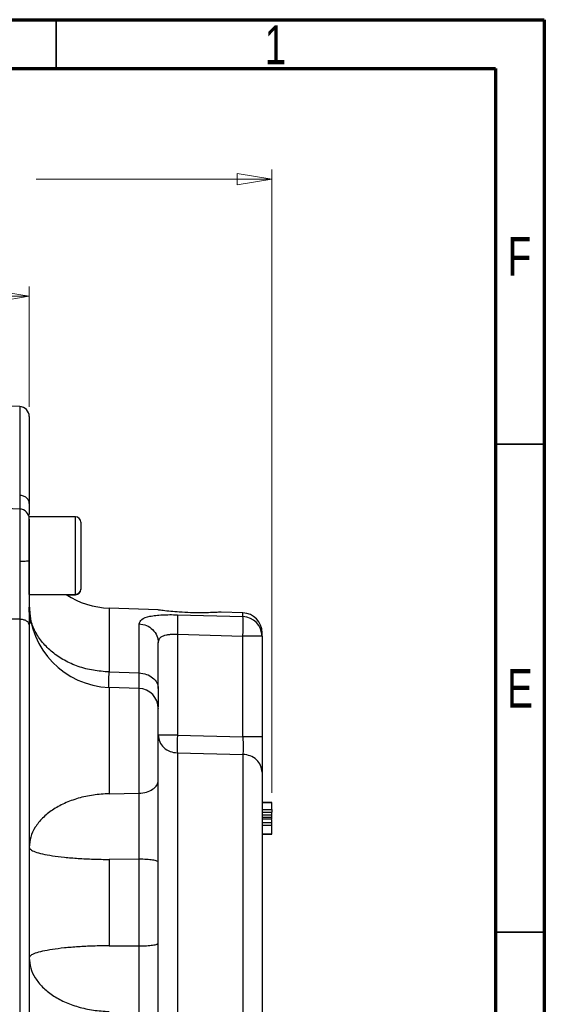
# Model space of a CAD drawing. Header units: inches. Extents: x 0.6 to 16.3, y 0.2 to 11.5.
# Tile 21 of 21: x 14.2 to 16.3, y 7.5 to 11.5. Entities that reach past the tile are written whole.
import ezdxf

# ---------------------------------------------------------------- set-up
doc = ezdxf.new("R2010")
doc.units = ezdxf.units.IN
doc.header["$MEASUREMENT"] = 0
doc.styles.add('SLDTEXTSTYLE0', font='TXT', dxfattribs={"width": 0.75})
doc.dimstyles.new('SLDDIMSTYLE1', dxfattribs={"dimtxt": 0.137795, "dimasz": 0.14, "dimexe": 0, "dimexo": 0.0625, "dimgap": 0.034449, "dimtad": 0, "dimdec": 1, "dimlfac": 1.5, "dimrnd": 1e-09, "dimzin": 4, "dimdsep": 46, "dimtxsty": 'SLDTEXTSTYLE0', "dimblk1": 'CLOSED', "dimblk2": 'CLOSED', "dimsah": 1, "dimcen": 0.09, "dimadec": 0, "dimazin": 1, "dimtfac": 1, "dimtdec": 1, "dimtofl": 0, "dimtmove": 0, "dimatfit": 3, "dimldrblk": 'CLOSED', "dimfxl": 0, "dimfrac": 2, "dimtolj": 1, "dimtzin": 12, "dimarcsym": 0})
doc.dimstyles.new('SLDDIMSTYLE2', dxfattribs={"dimtxt": 0.137795, "dimasz": 0.14, "dimexe": 0, "dimexo": 0.0625, "dimgap": 0.034449, "dimtad": 0, "dimdec": 1, "dimlfac": 1.5, "dimrnd": 1e-09, "dimzin": 12, "dimdsep": 46, "dimtxsty": 'SLDTEXTSTYLE0', "dimblk1": 'CLOSED', "dimblk2": 'CLOSED', "dimsah": 1, "dimcen": 0.09, "dimadec": 0, "dimazin": 3, "dimtfac": 1, "dimtofl": 0, "dimtmove": 0, "dimatfit": 3, "dimldrblk": 'CLOSED', "dimfxl": 0, "dimfrac": 2, "dimtolj": 1, "dimtzin": 12, "dimarcsym": 0})

# ---------------------------------------------------------------- blocks, each defined once
blk = doc.blocks.new('_Closed')
at = {"color": 0, "linetype": 'ByBlock', "lineweight": -2}
for p, q in [((-1, 0.166667), (0, 0)), ((-1, 0.166667), (-1, -0.166667)), ((0, 0), (-1, -0.166667)), ((0, 0), (-1, 0))]:
    blk.add_line(p, q, dxfattribs=at)
blk = doc.blocks.new('_D_1')
at = {"color": 7, "linetype": 'Continuous', "lineweight": 0}
for p, q in [((13.822, 11.0512), (13.78, 11.0512)), ((13.78, 11.0512), (13.78, 10.8324)), ((14.1274, 11.0512), (14.1694, 11.0512)), ((14.1694, 11.0512), (14.1694, 10.8324)), ((12.5455, 9.6685), (12.5455, 10.8921)), ((15.2405, 8.3774), (15.2405, 10.8921)), ((12.5455, 10.8527), (13.6591, 10.8527)), ((15.2405, 10.8527), (14.2902, 10.8527)), ((13.78, 10.8324), (13.822, 10.8324)), ((14.1694, 10.8324), (14.1274, 10.8324))]:
    blk.add_line(p, q, dxfattribs=at)
at = {"color": 7, "linetype": 'Continuous', "lineweight": 18, "xscale": 0.14, "yscale": 0.14}
for p, rotation in [((12.5455, 10.8527, 0.1197), 180.0000000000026), ((15.2405, 10.8527, 0.1197), 2.59533262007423e-12)]:
    blk.add_blockref('_Closed', p, dxfattribs=dict(at, rotation=rotation))
at = {"color": 7, "linetype": 'Continuous', "lineweight": 18, "char_height": 0.1378, "attachment_point": 1, "style": 'SLDTEXTSTYLE0'}
for s, insert in [('103', (13.822, 11.01)), ('4.0', (13.8474, 10.8039))]:
    blk.add_mtext(s, dxfattribs=dict(at, insert=insert))
blk = doc.blocks.new('_D_2')
at = {"color": 7, "linetype": 'Continuous', "lineweight": 0}
for p, q in [((13.283, 10.5787), (13.241, 10.5787)), ((13.241, 10.5787), (13.241, 10.36)), ((13.4866, 10.5787), (13.5286, 10.5787)), ((13.5286, 10.5787), (13.5286, 10.36)), ((12.5455, 9.6685), (12.5455, 10.4196)), ((14.2619, 9.9345), (14.2619, 10.4196)), ((12.5455, 10.3803), (13.1201, 10.3803)), ((14.2619, 10.3803), (13.6494, 10.3803)), ((13.241, 10.36), (13.283, 10.36)), ((13.5286, 10.36), (13.4866, 10.36))]:
    blk.add_line(p, q, dxfattribs=at)
at = {"color": 7, "linetype": 'Continuous', "lineweight": 18, "xscale": 0.14, "yscale": 0.14, "rotation": 180.0000000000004}
blk.add_blockref('_Closed', (12.5455, 10.3803, 0.1197), dxfattribs=at)
at = {"color": 7, "linetype": 'Continuous', "lineweight": 18, "xscale": 0.14, "yscale": 0.14}
blk.add_blockref('_Closed', (14.2619, 10.3803, 0.1197), dxfattribs=at)
at = {"color": 7, "linetype": 'Continuous', "lineweight": 18, "char_height": 0.1378, "attachment_point": 1, "style": 'SLDTEXTSTYLE0'}
for s, insert in [('65', (13.283, 10.5376)), ('2.6', (13.2575, 10.3314))]:
    blk.add_mtext(s, dxfattribs=dict(at, insert=insert))

msp = doc.modelspace()

# ---------------------------------------------------------------- linework, layer by layer
at = {"color": 7, "linetype": 'Continuous', "lineweight": 70}
for p, q in [((0.5906, 11.4961), (16.3386, 11.4961)), ((16.3386, 11.4961), (16.3386, 0.1969)), ((0.7874, 11.2992), (16.1417, 11.2992)), ((16.1417, 11.2992), (16.1417, 0.3937))]:
    msp.add_line(p, q, dxfattribs=at)
at = {"color": 7, "linetype": 'Continuous', "lineweight": 35}
for p, q in [((14.3701, 11.2992), (14.3701, 11.4961)), ((16.1417, 9.7835), (16.3386, 9.7835)), ((16.1417, 7.815), (16.3386, 7.815))]:
    msp.add_line(p, q, dxfattribs=at)
at = {"color": 7, "linetype": 'Continuous', "lineweight": 25}
for p, q in [((14.2233, 9.9351), (14.0552, 9.941)), ((14.2233, 9.5219), (14.0552, 9.5278)), ((14.261, 9.4972), (14.2617, 9.5019)), ((14.4485, 9.4903), (14.2619, 9.4903)), ((14.2619, 9.1776), (14.2619, 9.4903)), ((14.4699, 9.4689), (14.4699, 9.1989)), ((14.2619, 9.1776), (14.4485, 9.1776)), ((14.4122, 9.1765), (14.4485, 9.1765)), ((14.4699, 9.1989), (14.4699, 9.1978)), ((14.7812, 9.1151), (14.5836, 9.122)), ((15.1233, 9.1031), (15.0357, 9.1062)), ((14.2233, 9.0772), (14.0552, 9.079)), ((14.2233, 9.0772), (14.2233, 6.7916)), ((14.7047, 8.8605), (14.7047, 9.0585)), ((14.8591, 9.0956), (15.1233, 9.0878)), ((14.8591, 9.0168), (14.8591, 8.6093)), ((14.8591, 9.0168), (15.1233, 9.009)), ((15.2005, 9.0089), (15.2005, 9.0231)), ((15.1233, 8.6036), (15.1233, 9.009)), ((15.2005, 9.0089), (15.2005, 8.6036)), ((14.5836, 8.8647), (14.7047, 8.8605)), ((14.7047, 8.7982), (14.5836, 8.8024)), ((14.8591, 8.6093), (15.1233, 8.6036)), ((14.8591, 8.5381), (15.1233, 8.5322)), ((14.5836, 8.3734), (14.7047, 8.3755)), ((15.2005, 8.3387), (15.2405, 8.3387)), ((15.2005, 8.3382), (15.2405, 8.3382)), ((15.2405, 8.3382), (15.2005, 8.3382)), ((15.2005, 8.338), (15.2405, 8.338)), ((15.2005, 8.3096), (15.2405, 8.3096)), ((15.2005, 8.2996), (15.2405, 8.2996)), ((15.2005, 8.2881), (15.2405, 8.2881)), ((15.2005, 8.279), (15.2405, 8.279)), ((15.2405, 8.2702), (15.2005, 8.2702)), ((15.2405, 8.2556), (15.2005, 8.2556)), ((15.2405, 8.2447), (15.2005, 8.2447)), ((15.2005, 8.2107), (15.2405, 8.2107)), ((15.2005, 8.2107), (15.2405, 8.2107)), ((15.2405, 8.2107), (15.2005, 8.2107)), ((15.2405, 8.2106), (15.2005, 8.2106)), ((15.2005, 8.2106), (15.2405, 8.2106)), ((15.2005, 8.2105), (15.2405, 8.2105)), ((14.7047, 8.1093), (14.5836, 8.1084)), ((14.5836, 8.1084), (14.5836, 7.76)), ((14.7047, 7.7592), (14.7047, 8.1093)), ((14.5836, 7.76), (14.7047, 7.7592))]:
    msp.add_line(p, q, dxfattribs=at)
at = {"color": 8, "linetype": 'Continuous', "lineweight": 25}
for p, q in [((14.2233, 9.9351), (14.2233, 9.5772)), ((14.2233, 9.5219), (14.2233, 9.31)), ((14.4485, 9.1776), (14.4485, 9.4903)), ((14.4485, 9.1765), (14.4485, 9.1776)), ((14.5836, 9.122), (14.5836, 8.8647)), ((15.1233, 9.0878), (15.1233, 9.1031)), ((14.5836, 8.8024), (14.5836, 8.3734)), ((14.7047, 8.3755), (14.7047, 8.7982)), ((14.8591, 8.5381), (14.8591, 7.2552)), ((15.1233, 8.5322), (15.1233, 7.2644))]:
    msp.add_line(p, q, dxfattribs=at)
at = {"color": 7, "linetype": 'Continuous', "lineweight": 25}
for centre, radius, start, end in [((14.2219, 9.8951), 0.04, 0, 88), ((14.2219, 9.482), 0.04, 0, 88), ((14.4485, 9.4689), 0.0213, 0, 90), ((14.5952, 9.4551), 0.3333, 236.3631, 268), ((14.4485, 9.1989), 0.0213, 270, 0), ((14.4485, 9.1978), 0.0213, 270, 0), ((14.5952, 9.1356), 0.3333, 180, 268), ((15.1205, 9.0232), 0.08, 0, 88), ((15.1211, 9.0084), 0.0794, 0.3622, 88.3921), ((15.1422, -39.1684), 48.1774, 89.93061, 90.02243), ((14.7019, 8.7183), 0.08, 360, 88)]:
    msp.add_arc(centre, radius, start, end, dxfattribs=at)
for points, knots in [([(14.2619, 9.8951), (14.2619, 9.8931), (14.2619, 9.8891), (14.2619, 9.8563), (14.2619, 9.8051), (14.2619, 9.7348), (14.2619, 9.6494), (14.2619, 9.5792), (14.2619, 9.5444)], [0, 0, 0, 0, 0.171054, 0.341843, 0.511485, 0.677115, 0.840018, 1, 1, 1, 1]), ([(14.2619, 9.5444), (14.2619, 9.5318), (14.2619, 9.5142), (14.2619, 9.5046), (14.2619, 9.5019)], [0, 0, 0, 0, 0.718873, 1, 1, 1, 1]), ([(14.2619, 9.481), (14.2619, 9.4813), (14.2619, 9.482), (14.2619, 9.475), (14.2619, 9.4607), (14.2619, 9.4395), (14.2619, 9.4131), (14.2619, 9.3822), (14.2619, 9.3487), (14.2619, 9.3262), (14.2619, 9.3151)], [0, 0, 0, 0, 0.057002, 0.193232, 0.329462, 0.462154, 0.594847, 0.731077, 0.867307, 1, 1, 1, 1]), ([(14.2233, 9.31), (14.2233, 9.2914), (14.2233, 9.2583), (14.2234, 9.2141), (14.2234, 9.1777), (14.2234, 9.1489), (14.2233, 9.1216), (14.2233, 9.0986), (14.2233, 9.0836), (14.2233, 9.0772)], [0, 0, 0, 0, 0.227167, 0.405662, 0.543405, 0.681946, 0.778223, 0.906866, 1, 1, 1, 1]), ([(14.2619, 9.3151), (14.2619, 9.2922), (14.2619, 9.2465), (14.2619, 9.1783), (14.2619, 9.1128), (14.2619, 9.0738), (14.2619, 9.0544)], [0, 0, 0, 0, 0.250005, 0.500038, 0.749999, 1, 1, 1, 1]), ([(14.2619, 9.1257), (14.262, 9.1045), (14.2621, 9.0825), (14.2685, 9.0616), (14.2687, 9.0609)], [0, 0, 0, 0, 0.963113, 1, 1, 1, 1]), ([(14.2686, 9.0604), (14.2684, 9.061), (14.2621, 9.0818), (14.262, 9.1037), (14.2619, 9.125)], [0, 0, 0, 0, 0.032902, 1, 1, 1, 1]), ([(14.8326, 9.1087), (14.8217, 9.1099), (14.8001, 9.1122), (14.7824, 9.1148), (14.7816, 9.1149), (14.7812, 9.1149)], [0, 0, 0, 0, 0.363658, 0.727388, 1, 1, 1, 1]), ([(15.0357, 9.106), (15.0357, 9.106), (15.0358, 9.1061), (15.0206, 9.1051), (14.9937, 9.1039), (14.9561, 9.1031), (14.9121, 9.1036), (14.8685, 9.1057), (14.8437, 9.1078), (14.8326, 9.1087)], [0, 0, 0, 0, 0.093311, 0.237046, 0.384042, 0.537761, 0.698649, 0.864739, 1, 1, 1, 1]), ([(14.7047, 9.0585), (14.7068, 9.0651), (14.7109, 9.078), (14.7398, 9.0881), (14.771, 9.0931), (14.7983, 9.0952), (14.828, 9.0961), (14.8488, 9.0957), (14.8591, 9.0956)], [0, 0, 0, 0, 0.257226, 0.510047, 0.635106, 0.757972, 0.879731, 1, 1, 1, 1]), ([(14.8591, 9.0956), (14.8593, 9.093), (14.8598, 9.0879), (14.86, 9.0693), (14.8598, 9.0448), (14.8593, 9.0261), (14.8591, 9.0168)], [0, 0, 0, 0, 0.250114, 0.5, 0.749886, 1, 1, 1, 1]), ([(15.1233, 9.009), (15.1236, 9.018), (15.1241, 9.0368), (15.1243, 9.06), (15.1241, 9.0749), (15.1238, 9.0839), (15.1235, 9.0865), (15.1233, 9.0878)], [0, 0, 0, 0, 0.241771, 0.499322, 0.700331, 0.837915, 1, 1, 1, 1]), ([(14.2619, 9.0544), (14.2619, 9.0012), (14.2619, 8.8939), (14.2619, 8.7194), (14.2619, 8.5344), (14.2619, 8.3399), (14.2619, 8.1387), (14.2619, 7.9346), (14.2619, 7.7304), (14.2619, 7.5292), (14.2619, 7.3347), (14.2619, 7.1495), (14.2619, 6.975), (14.2619, 6.8676), (14.2619, 6.8144)], [0, 0, 0, 0, 0.079937, 0.161332, 0.244098, 0.328859, 0.414198, 0.5, 0.585797, 0.671136, 0.755901, 0.838663, 0.920061, 1, 1, 1, 1]), ([(14.7819, 8.9826), (14.7828, 8.9886), (14.7843, 8.9976), (14.7938, 9.0063), (14.8031, 9.0111), (14.8146, 9.0145), (14.8279, 9.0165), (14.8429, 9.0174), (14.8536, 9.017), (14.8591, 9.0168)], [0, 0, 0, 0, 0.264937, 0.392212, 0.51681, 0.632975, 0.751696, 0.873788, 1, 1, 1, 1]), ([(14.7819, 8.7979), (14.7819, 8.8237), (14.7819, 8.8754), (14.7819, 8.9375), (14.7819, 8.9676), (14.7819, 8.9826)], [0, 0, 0, 0, 0.3332602, 0.6667561, 1, 1, 1, 1]), ([(14.7819, 8.7979), (14.7819, 8.7807), (14.7819, 8.7481), (14.7819, 8.7316), (14.7819, 8.7238)], [0, 0, 0, 0, 0.529573, 1, 1, 1, 1]), ([(14.7819, 8.4276), (14.7819, 8.442), (14.7819, 8.4715), (14.7819, 8.5258), (14.7819, 8.5809), (14.7819, 8.6316), (14.7819, 8.6743), (14.7819, 8.7042), (14.7819, 8.7187), (14.7819, 8.7169), (14.7819, 8.7164)], [0, 0, 0, 0, 0.131936, 0.270395, 0.408854, 0.54079, 0.672726, 0.811185, 0.949644, 1, 1, 1, 1]), ([(14.8591, 8.6093), (14.8589, 8.602), (14.8587, 8.5874), (14.8586, 8.5671), (14.8587, 8.5497), (14.8589, 8.542), (14.8591, 8.5381)], [0, 0, 0, 0, 0.250045, 0.5, 0.749955, 1, 1, 1, 1]), ([(15.1233, 8.6036), (15.1235, 8.5941), (15.1238, 8.578), (15.1239, 8.5576), (15.1237, 8.5425), (15.1235, 8.5356), (15.1233, 8.5322)], [0, 0, 0, 0, 0.322493, 0.543184, 0.777777, 1, 1, 1, 1]), ([(15.2005, 8.6036), (15.2005, 8.5889), (15.2005, 8.5594), (15.2005, 8.5187), (15.2005, 8.4837), (15.2005, 8.4684), (15.2005, 8.4607)], [0, 0, 0, 0, 0.249845, 0.499687, 0.749639, 1, 1, 1, 1]), ([(15.2005, 8.4607), (15.2005, 8.4454), (15.2005, 8.4142), (15.2005, 8.3499), (15.2005, 8.273), (15.2005, 8.1845), (15.2005, 8.0886), (15.2005, 7.9896), (15.2005, 7.8919), (15.2005, 7.7976), (15.2005, 7.7068), (15.2005, 7.6199), (15.2005, 7.5393), (15.2005, 7.4693), (15.2005, 7.4131), (15.2005, 7.3731), (15.2005, 7.3488), (15.2005, 7.3458), (15.2005, 7.3444)], [0, 0, 0, 0, 0.0594255, 0.1214102, 0.1852266, 0.25, 0.3147734, 0.3785898, 0.4405745, 0.5, 0.5594255, 0.6214102, 0.6852266, 0.75, 0.8147734, 0.8785898, 0.9405745, 1, 1, 1, 1]), ([(14.7819, 8.0974), (14.7819, 8.127), (14.7819, 8.1861), (14.7819, 8.2739), (14.7819, 8.3569), (14.7819, 8.404), (14.7819, 8.4276)], [0, 0, 0, 0, 0.250628, 0.501002, 0.750578, 1, 1, 1, 1]), ([(14.7047, 8.1093), (14.7047, 8.1181), (14.7048, 8.1391), (14.7049, 8.1662), (14.7049, 8.1913), (14.7049, 8.2136), (14.705, 8.2504), (14.7049, 8.2927), (14.7048, 8.3385), (14.7047, 8.3626), (14.7047, 8.3755)], [0, 0, 0, 0, 0.093325, 0.222291, 0.283368, 0.357862, 0.457584, 0.677443, 0.826925, 1, 1, 1, 1]), ([(15.2405, 8.3096), (15.2405, 8.3104), (15.2405, 8.3134), (15.2405, 8.3199), (15.2405, 8.3289), (15.2405, 8.3361), (15.2405, 8.3375), (15.2405, 8.338)], [0, 0, 0, 0, 0.04482, 0.175114, 0.424426, 0.780644, 1, 1, 1, 1]), ([(15.2405, 8.3096), (15.2405, 8.3087), (15.2405, 8.3065), (15.2405, 8.3034), (15.2405, 8.3011), (15.2405, 8.2998), (15.2405, 8.2997), (15.2405, 8.2996)], [0, 0, 0, 0, 0.191312, 0.462459, 0.755434, 0.8996, 1, 1, 1, 1]), ([(15.2405, 8.2881), (15.2405, 8.2883), (15.2405, 8.2889), (15.2405, 8.2929), (15.2405, 8.2967), (15.2405, 8.2994), (15.2405, 8.2996)], [0, 0, 0, 0, 0.235357, 0.591672, 0.967522, 1, 1, 1, 1]), ([(15.2405, 8.279), (15.2405, 8.2796), (15.2405, 8.281), (15.2405, 8.2834), (15.2405, 8.2858), (15.2405, 8.2877), (15.2405, 8.288), (15.2405, 8.2881)], [0, 0, 0, 0, 0.104067, 0.25608, 0.507447, 0.772481, 1, 1, 1, 1]), ([(15.2405, 8.2702), (15.2405, 8.2703), (15.2405, 8.2705), (15.2405, 8.2722), (15.2405, 8.2745), (15.2405, 8.2769), (15.2405, 8.2784), (15.2405, 8.279)], [0, 0, 0, 0, 0.177049, 0.431906, 0.692915, 0.862697, 1, 1, 1, 1]), ([(15.2405, 8.2556), (15.2405, 8.2556), (15.2405, 8.2583), (15.2405, 8.2627), (15.2405, 8.2669), (15.2405, 8.2681), (15.2405, 8.2681)], [0, 0, 0, 0, 0.008562, 0.487141, 0.981853, 1, 1, 1, 1]), ([(15.2405, 8.2447), (15.2405, 8.2456), (15.2405, 8.2479), (15.2405, 8.2513), (15.2405, 8.254), (15.2405, 8.2554), (15.2405, 8.2555), (15.2405, 8.2556)], [0, 0, 0, 0, 0.170527, 0.405102, 0.725018, 0.902481, 1, 1, 1, 1]), ([(15.2405, 8.2107), (15.2405, 8.2111), (15.2405, 8.2121), (15.2405, 8.2191), (15.2405, 8.2285), (15.2405, 8.2371), (15.2405, 8.2416), (15.2405, 8.244), (15.2405, 8.2447)], [0, 0, 0, 0, 0.144908, 0.42914, 0.737486, 0.875606, 0.96337, 1, 1, 1, 1]), ([(14.7047, 7.493), (14.7047, 7.5059), (14.7048, 7.53), (14.7049, 7.5758), (14.705, 7.6181), (14.7049, 7.6549), (14.7049, 7.6772), (14.7049, 7.7023), (14.7048, 7.7293), (14.7047, 7.7503), (14.7047, 7.7592)], [0, 0, 0, 0, 0.173075, 0.322557, 0.542416, 0.642138, 0.716632, 0.777709, 0.906675, 1, 1, 1, 1]), ([(14.7819, 7.4409), (14.7819, 7.4644), (14.7819, 7.5115), (14.7819, 7.5945), (14.7819, 7.6823), (14.7819, 7.7414), (14.7819, 7.771)], [0, 0, 0, 0, 0.249422, 0.498998, 0.749372, 1, 1, 1, 1])]:
    msp.add_open_spline(points, degree=3, knots=knots, dxfattribs=at)
for points in [[(14.2619, 9.5444), (14.2613, 9.5486), (14.2602, 9.557), (14.2513, 9.5677), (14.2386, 9.5754), (14.2284, 9.5766), (14.2233, 9.5772)], [(14.2619, 9.3151), (14.2613, 9.3144), (14.2602, 9.3131), (14.2513, 9.3114), (14.2386, 9.3103), (14.2284, 9.3101), (14.2233, 9.31)], [(14.5836, 8.8647), (14.5623, 8.8662), (14.5197, 8.8693), (14.4588, 8.8858), (14.4028, 8.9104), (14.354, 8.9432), (14.3139, 8.9826), (14.2844, 9.0273), (14.2654, 9.0756), (14.2631, 9.109), (14.2619, 9.1257)], [(14.2619, 9.0544), (14.2613, 9.0573), (14.2602, 9.0632), (14.2513, 9.0706), (14.2386, 9.0759), (14.2284, 9.0768), (14.2233, 9.0772)], [(14.7047, 9.0585), (14.7149, 9.0571), (14.7353, 9.0542), (14.7607, 9.0366), (14.7784, 9.0118), (14.7807, 8.9923), (14.7819, 8.9826)], [(14.7047, 8.8605), (14.7149, 8.8593), (14.7353, 8.8569), (14.7607, 8.8424), (14.7784, 8.822), (14.7807, 8.8059), (14.7819, 8.7979)], [(14.7819, 8.6093), (14.783, 8.6002), (14.7853, 8.582), (14.803, 8.5587), (14.8285, 8.5422), (14.8489, 8.5395), (14.8591, 8.5381)], [(14.8591, 8.6093), (14.8489, 8.6093), (14.8285, 8.6093), (14.803, 8.6093), (14.7853, 8.6093), (14.783, 8.6093), (14.7819, 8.6093)], [(15.2005, 8.6036), (15.1994, 8.6036), (15.1971, 8.6036), (15.1794, 8.6036), (15.1539, 8.6036), (15.1335, 8.6036), (15.1233, 8.6036)], [(15.2005, 8.4607), (15.1994, 8.4699), (15.1971, 8.4882), (15.1794, 8.5115), (15.1539, 8.5282), (15.1335, 8.5308), (15.1233, 8.5322)], [(14.7047, 8.3755), (14.7149, 8.3765), (14.7353, 8.3785), (14.7607, 8.3906), (14.7784, 8.4076), (14.7807, 8.4209), (14.7819, 8.4276)], [(14.5836, 8.3734), (14.5623, 8.3722), (14.5197, 8.3697), (14.4588, 8.356), (14.4028, 8.3356), (14.354, 8.3085), (14.3139, 8.2759), (14.2844, 8.2389), (14.2654, 8.1989), (14.2631, 8.1712), (14.2619, 8.1574)], [(14.2619, 8.1574), (14.2631, 8.1543), (14.2654, 8.148), (14.2844, 8.1389), (14.3139, 8.1306), (14.354, 8.1232), (14.4028, 8.117), (14.4588, 8.1124), (14.5197, 8.1093), (14.5623, 8.1087), (14.5836, 8.1084)], [(14.7819, 8.0974), (14.7807, 8.099), (14.7784, 8.102), (14.7607, 8.1059), (14.7353, 8.1086), (14.7149, 8.1091), (14.7047, 8.1093)], [(14.7819, 7.771), (14.7819, 7.8254), (14.7819, 7.9342), (14.7819, 8.043), (14.7819, 8.0974)], [(14.5836, 7.76), (14.5623, 7.7598), (14.5197, 7.7592), (14.4588, 7.7561), (14.4028, 7.7515), (14.354, 7.7454), (14.3139, 7.738), (14.2844, 7.7297), (14.2654, 7.7207), (14.2631, 7.7144), (14.2619, 7.7113)], [(14.7047, 7.7592), (14.7149, 7.7594), (14.7353, 7.7598), (14.7607, 7.7626), (14.7784, 7.7664), (14.7807, 7.7694), (14.7819, 7.771)], [(14.2619, 7.7113), (14.2631, 7.6975), (14.2654, 7.6698), (14.2844, 7.6298), (14.3139, 7.5928), (14.354, 7.5601), (14.4028, 7.533), (14.4588, 7.5126), (14.5197, 7.4989), (14.5623, 7.4964), (14.5836, 7.4951)]]:
    msp.add_open_spline(points, degree=3, dxfattribs=at)
at = {"color": 8, "linetype": 'Continuous', "lineweight": 25}
for points, knots in [([(14.2233, 9.5772), (14.2233, 9.573), (14.2233, 9.563), (14.2233, 9.5508), (14.2234, 9.5391), (14.2234, 9.5291), (14.2234, 9.5235), (14.2234, 9.522), (14.2234, 9.5218)], [0, 0, 0, 0, 0.149061, 0.354955, 0.509046, 0.730782, 0.95124, 1, 1, 1, 1]), ([(14.5825, 8.8012), (14.5825, 8.8016), (14.5823, 8.8049), (14.5826, 8.8249), (14.5833, 8.8514), (14.5836, 8.8647)], [0, 0, 0, 0, 0.064949, 0.532444, 1, 1, 1, 1]), ([(14.7049, 8.7982), (14.7049, 8.8028), (14.7049, 8.8111), (14.7048, 8.8326), (14.7047, 8.8507), (14.7047, 8.8605)], [0, 0, 0, 0, 0.360107, 0.656652, 1, 1, 1, 1])]:
    msp.add_open_spline(points, degree=3, knots=knots, dxfattribs=at)

# ---------------------------------------------------------------- texts
at = {"color": 7, "linetype": 'Continuous', "lineweight": 0, "char_height": 0.1562, "attachment_point": 2, "style": 'SLDTEXTSTYLE0'}
for s, insert in [('1', (15.2543, 11.4728)), ('F', (16.2385, 10.6191)), ('E', (16.2405, 8.8769))]:
    msp.add_mtext(s, dxfattribs=dict(at, insert=insert))

# ---------------------------------------------------------------- dimensions: what is measured, and where the dimension line sits
at = {"color": 7, "linetype": 'Continuous', "lineweight": 18}
dim = msp.add_linear_dim(base=(12.5455, 10.8527), p1=(15.2405, 8.338), p2=(12.5455, 9.6291), angle=0, dimstyle='SLDDIMSTYLE1', dxfattribs=at)
dim.commit()
dim.dimension.update_dxf_attribs({"geometry": '_D_1', "text_midpoint": (13.9747, 10.8527), "dimtype": 160})
dim = msp.add_linear_dim(base=(14.2619, 10.3803), p1=(12.5455, 9.6291), p2=(14.2619, 9.8951), dimstyle='SLDDIMSTYLE2', dxfattribs=at)
dim.commit()
dim.dimension.update_dxf_attribs({"geometry": '_D_2', "text_midpoint": (13.3848, 10.3803), "dimtype": 160})

doc.saveas('drawing.dxf')
